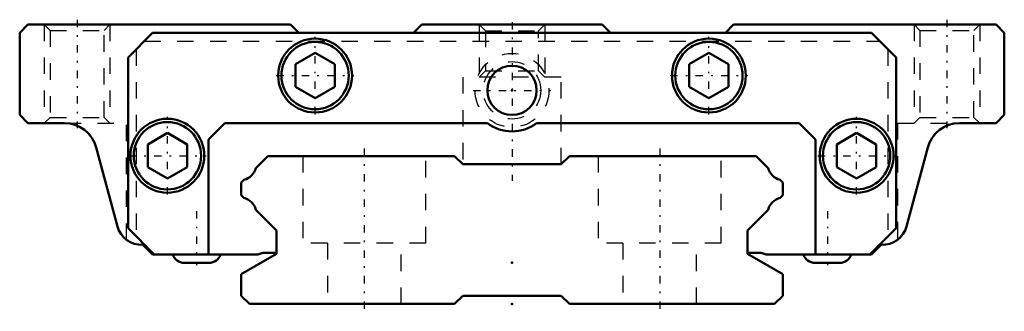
# Model space of a CAD drawing. Header units: millimetres. Extents: x -30 to 30, y -0.5 to 17.3.
import ezdxf

# ---------------------------------------------------------------- set-up
doc = ezdxf.new("R2010")
doc.units = ezdxf.units.MM
doc.linetypes.add('Center', pattern=[1.5, 0.45, -0.5, 0.05, -0.5])
doc.linetypes.add('Dashed', pattern=[2, 1, -1])
for name, color, linetype, lineweight in [('2d ConnectionPoints', 7, 'Continuous', 50), ('AM_0', 7, 'Continuous', 50), ('AM_5', 3, 'Continuous', 25), ('AM_7', 7, 'Center', 25), ('AM_9', 6, 'Dashed', 25)]:
    doc.layers.add(name, color=color, linetype=linetype, lineweight=lineweight)

# ---------------------------------------------------------------- blocks, each defined once
blk = doc.blocks.new('1_HRW_PB107_grease_nipple_joint_0_in_HRW17CA1UU110LG150PB1072960001_2')
at = {"layer": 'AM_7'}
blk.add_line((-2.3625, 13), (2.3625, 13), dxfattribs=at)
at = {"layer": 'AM_9'}
for radius in [2.25, 1.75]:
    blk.add_circle((0, 13), radius, dxfattribs=at)
blk = doc.blocks.new('2_HRW17CAUUPB1071_Slide17_60_0_in_HRW17CA1UU110LG150PB1072960001_2')
at = {"layer": 'AM_0'}
for p, q in [((-29.5, 17), (-30, 16.5)), ((-13.5, 17), (-29.5, 17)), ((-13, 16.5), (-13.5, 17)), ((-5.5, 17), (-6, 16.5)), ((5.5, 17), (-5.5, 17)), ((6, 16.5), (5.5, 17)), ((13.5, 17), (13, 16.5)), ((29.5, 17), (13.5, 17)), ((30, 16.5), (29.5, 17)), ((-30, 16.5), (-30, 11.5)), ((-23.4, 15), (-21.9, 16.5)), ((21.9, 16.5), (-21.9, 16.5)), ((21.9, 16.5), (23.4, 15)), ((30, 11.5), (30, 16.5)), ((-23.4, 15), (-23.4, 4.6)), ((-12, 15.286), (-13.2, 14.593)), ((-10.8, 14.593), (-12, 15.286)), ((12, 15.286), (10.8, 14.593)), ((13.2, 14.593), (12, 15.286)), ((23.4, 4.6), (23.4, 15)), ((-13.2, 14.593), (-13.2, 13.207)), ((-10.8, 13.207), (-10.8, 14.593)), ((10.8, 14.593), (10.8, 13.207)), ((13.2, 13.207), (13.2, 14.593)), ((-13.2, 13.207), (-12, 12.514)), ((-12, 12.514), (-10.8, 13.207)), ((10.8, 13.207), (12, 12.514)), ((12, 12.514), (13.2, 13.207)), ((-30, 11.5), (-29.5, 11)), ((29.5, 11), (30, 11.5)), ((-29.5, 11), (-27.264, 11)), ((-17.5, 11), (-18.5, 10)), ((-1.5, 11), (-17.5, 11)), ((17.5, 11), (1.5, 11)), ((18.5, 10), (17.5, 11)), ((27.264, 11), (29.5, 11)), ((-21, 10.406), (-22.2, 9.713)), ((-19.8, 9.713), (-21, 10.406)), ((21, 10.406), (19.8, 9.713)), ((22.2, 9.713), (21, 10.406)), ((-22.2, 9.713), (-22.2, 8.327)), ((-19.8, 8.327), (-19.8, 9.713)), ((-18.5, 10), (-18.5, 3)), ((18.5, 3), (18.5, 10)), ((19.8, 9.713), (19.8, 8.327)), ((22.2, 8.327), (22.2, 9.713)), ((-25.332, 9.517), (-24.045, 4.712)), ((24.045, 4.712), (25.332, 9.517)), ((-22.2, 8.327), (-21, 7.634)), ((-21, 7.634), (-19.8, 8.327)), ((19.8, 8.327), (21, 7.634)), ((21, 7.634), (22.2, 8.327)), ((-21.8, 3), (-23.4, 4.6)), ((23.4, 4.6), (21.8, 3)), ((-22.5, 3.603), (-21.9, 3)), ((21.9, 3), (22.5, 3.603)), ((-21.9, 3), (-15.487, 3)), ((-15.187, 3.1), (-15.487, 3)), ((-14.35, 3.1), (-15.187, 3.1)), ((15.187, 3.1), (14.35, 3.1)), ((15.487, 3), (15.187, 3.1)), ((15.487, 3), (21.9, 3)), ((-19.968, 2.5), (-18.468, 2.5)), ((18.468, 2.5), (19.968, 2.5))]:
    blk.add_line(p, q, dxfattribs=at)
for centre, radius in [((-12, 13.9), 2.25), ((-12, 13.9), 2.05), ((12, 13.9), 2.25), ((12, 13.9), 2.05), ((0, 13), 1.5), ((-21, 9.02), 2.25), ((-21, 9.02), 2.05), ((21, 9.02), 2.25), ((21, 9.02), 2.05)]:
    blk.add_circle(centre, radius, dxfattribs=at)
for centre, radius, start, end in [((-27.264, 9), 2, 14.99479, 90), ((0, 13), 2.5, 233.1301, 306.8699), ((27.264, 9), 2, 90, 165.00521), ((-22.596, 5.1), 1.5, 194.99479, 273.66944), ((22.596, 5.1), 1.5, 266.33056, 345.00521), ((-18.468, 3.25), 0.75, 270, 340.52878), ((19.968, 3.25), 0.75, 270, 340.52878), ((-19.968, 3.25), 0.75, 199.47122, 270), ((18.468, 3.25), 0.75, 199.47122, 270)]:
    blk.add_arc(centre, radius, start, end, dxfattribs=at)
at = {"layer": 'AM_5', "linetype": 'Dashed'}
for p, q in [((-28.5, 17), (-28.5, 11)), ((-24.5, 17), (-24.5, 11)), ((-2, 17), (-2, 13.8)), ((2, 17), (2, 13.8)), ((24.5, 17), (24.5, 11)), ((28.5, 17), (28.5, 11))]:
    blk.add_line(p, q, dxfattribs=at)
at = {"layer": 'AM_7'}
for p, q in [((-26.5, 17.3), (-26.5, 10.7)), ((0, 17.16), (0, 7.5)), ((26.5, 17.3), (26.5, 10.7)), ((-12, 11.537), (-12, 16.262)), ((12, 11.537), (12, 16.262)), ((-14.363, 13.9), (-9.637, 13.9)), ((9.638, 13.9), (14.363, 13.9)), ((-21, 6.657), (-21, 11.383)), ((21, 6.657), (21, 11.383)), ((-23.363, 9.02), (-18.637, 9.02)), ((18.637, 9.02), (23.363, 9.02)), ((-19.218, 5.65), (-19.218, 2.35)), ((19.218, 5.65), (19.218, 2.35))]:
    blk.add_line(p, q, dxfattribs=at)
at = {"layer": 'AM_9'}
for p, q in [((-28.5, 17), (-28.15, 16.65)), ((-24.85, 16.65), (-24.5, 17)), ((-2, 17), (-1.621, 16.621)), ((1.621, 16.621), (2, 17)), ((24.5, 17), (24.85, 16.65)), ((28.15, 16.65), (28.5, 17)), ((-28.15, 16.65), (-28.15, 11.35)), ((-28.15, 16.65), (-24.85, 16.65)), ((-24.85, 11.35), (-24.85, 16.65)), ((-1.621, 16.621), (-1.621, 14.179)), ((-1.621, 16.621), (1.621, 16.621)), ((1.621, 14.179), (1.621, 16.621)), ((24.85, 16.65), (24.85, 11.35)), ((24.85, 16.65), (28.15, 16.65)), ((28.15, 11.35), (28.15, 16.65)), ((-22.4, 16), (22.4, 16)), ((-22.9, 15.5), (-22.9, 4.1)), ((22.9, 15.5), (22.9, 4.1)), ((3, 13.8), (-3, 13.8)), ((-3, 13.8), (-3, 8.5)), ((-1.621, 14.179), (-2, 13.8)), ((-1.621, 14.179), (1.621, 14.179)), ((2, 13.8), (1.621, 14.179)), ((3, 8.5), (3, 13.8)), ((-28.15, 11.35), (-28.5, 11)), ((-28.15, 11.35), (-24.85, 11.35)), ((-27.264, 11), (-23.5, 11)), ((-26.5, 10.848), (-26.5, 11)), ((-24.5, 11), (-24.85, 11.35)), ((-23.5, 3.904), (-23.5, 11)), ((23.5, 11), (27.264, 11)), ((23.5, 11), (23.5, 3.904)), ((24.85, 11.35), (24.5, 11)), ((24.85, 11.35), (28.15, 11.35)), ((26.5, 10.848), (26.5, 11)), ((28.5, 11), (28.15, 11.35))]:
    blk.add_line(p, q, dxfattribs=at)
blk = doc.blocks.new('3_HRW17CA11015_Track_0_in_HRW17CA1UU110LG150PB1072960001_2')
at = {"layer": 'AM_0'}
for p, q in [((-14.88, 9), (-15.613, 8.267)), ((-3.5, 9), (-14.88, 9)), ((-3, 8.5), (-3.5, 9)), ((3.5, 9), (3, 8.5)), ((14.88, 9), (3.5, 9)), ((15.613, 8.267), (14.88, 9)), ((3, 8.5), (-3, 8.5)), ((-16.337, 7.543), (-16.5, 7.38)), ((-16.5, 7.38), (-16.5, 6.62)), ((16.5, 7.38), (16.337, 7.543)), ((16.5, 6.62), (16.5, 7.38)), ((-16.5, 6.62), (-16.339, 6.459)), ((16.339, 6.459), (16.5, 6.62)), ((-15.612, 5.732), (-14.35, 4.47)), ((14.35, 4.47), (15.612, 5.732)), ((-14.35, 4.47), (-14.35, 3.041)), ((14.35, 3.041), (14.35, 4.47)), ((-14.35, 3.041), (-16.5, 1.8)), ((16.5, 1.8), (14.35, 3.041)), ((-16.5, 1.8), (-16.5, 0.5)), ((16.5, 0.5), (16.5, 1.8)), ((-16.5, 0.5), (-16, 0)), ((-16, 0), (-3.5, 0)), ((-3.5, 0), (-3, 0.5)), ((-3, 0.5), (3, 0.5)), ((3, 0.5), (3.5, 0)), ((3.5, 0), (16, 0)), ((16, 0), (16.5, 0.5))]:
    blk.add_line(p, q, dxfattribs=at)
for centre, start, end in [((-16.615, 8.545), 285.49181, 344.50819), ((16.615, 8.545), 195.49181, 254.50819), ((-16.615, 5.456), 15.41281, 74.58719), ((16.615, 5.456), 105.41281, 164.58719)]:
    blk.add_arc(centre, 1.04, start, end, dxfattribs=at)
at = {"layer": 'AM_7'}
for p, q in [((-9, 9.45), (-9, -0.45)), ((9, 9.45), (9, -0.45))]:
    blk.add_line(p, q, dxfattribs=at)
at = {"layer": 'AM_9'}
for p, q in [((-12.75, 9), (-12.75, 3.7)), ((-5.25, 3.7), (-5.25, 9)), ((5.25, 9), (5.25, 3.7)), ((12.75, 3.7), (12.75, 9)), ((-5.25, 3.7), (-12.75, 3.7)), ((-11.25, 3.7), (-11.25, 0)), ((-6.75, 0), (-6.75, 3.7)), ((12.75, 3.7), (5.25, 3.7)), ((6.75, 3.7), (6.75, 0)), ((11.25, 0), (11.25, 3.7))]:
    blk.add_line(p, q, dxfattribs=at)

msp = doc.modelspace()

# ---------------------------------------------------------------- linework, layer by layer
at = {"layer": '2d ConnectionPoints'}
for p in [(0, 13), (0, 13), (0, 2.5), (0, 2.5), (0, 0), (0, 0)]:
    msp.add_point(p, dxfattribs=at)

# ---------------------------------------------------------------- block references
for name in ['2_HRW17CAUUPB1071_Slide17_60_0_in_HRW17CA1UU110LG150PB1072960001_2', '1_HRW_PB107_grease_nipple_joint_0_in_HRW17CA1UU110LG150PB1072960001_2', '3_HRW17CA11015_Track_0_in_HRW17CA1UU110LG150PB1072960001_2']:
    msp.add_blockref(name, (0, 0))

doc.saveas('drawing.dxf')
